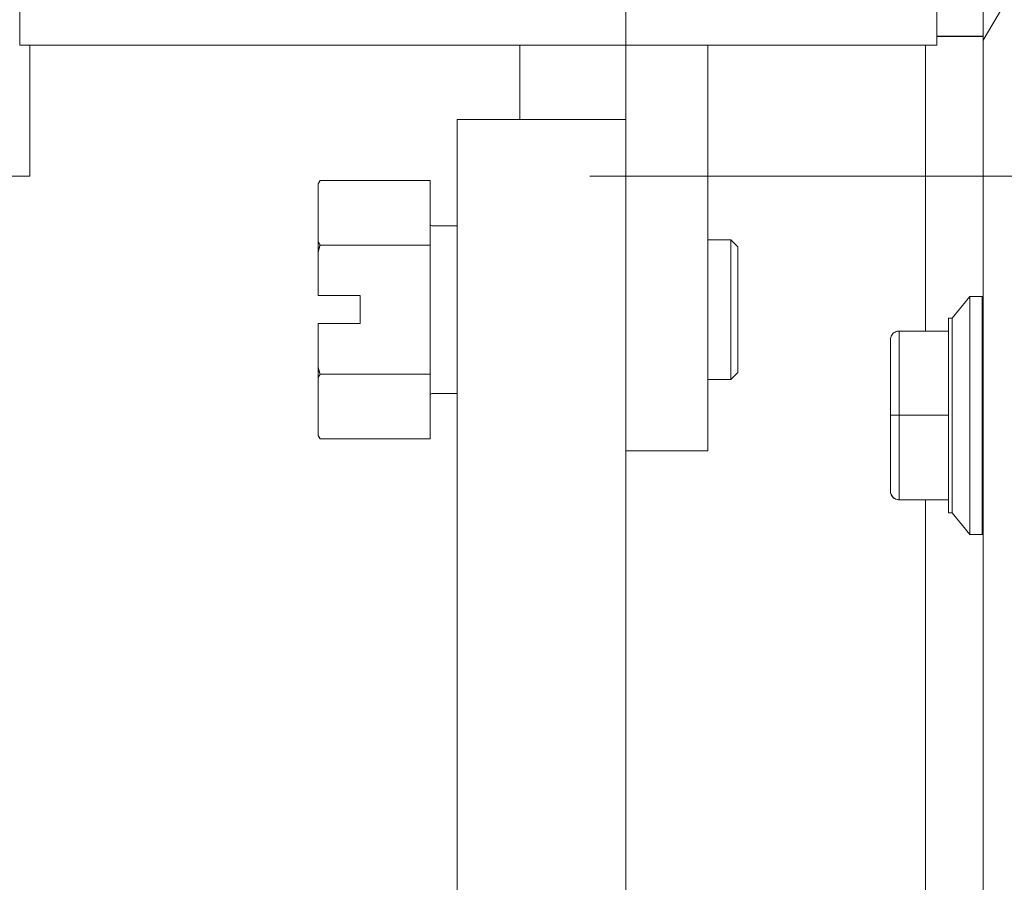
# Model space of a CAD drawing. Header units: inches. Extents: x 10 to 331, y 10 to 212.
# Tile 109 of 145: x 255.35 to 257.55, y 114.12 to 116.05. Entities that reach past the tile are written whole.
import ezdxf

# ---------------------------------------------------------------- set-up
doc = ezdxf.new("R2010")
doc.units = ezdxf.units.IN
doc.header["$LTSCALE"] = 20
doc.header["$MEASUREMENT"] = 0
for name, color, linetype, lineweight in [('Dimension (ANSI)', 7, 'Continuous', 5), ('Hatch (ANSI)', 7, 'Continuous', 5), ('Visible (ANSI)', 7, 'Continuous', 5)]:
    doc.layers.add(name, color=color, linetype=linetype, lineweight=lineweight)
doc.styles.add('ROMANS', font='romans.shx')
doc.dimstyles.new('Default (ANSI)', dxfattribs={"dimscale": 20, "dimtxt": 0.065, "dimasz": 0.08, "dimexe": 0.125, "dimexo": 0.0625, "dimgap": 0.031496, "dimtad": 0, "dimtih": 1, "dimtoh": 1, "dimrnd": 1e-08, "dimzin": 0, "dimdsep": 46, "dimtxsty": 'ROMANS', "dimcen": 0.09, "dimdle": 0.393701, "dimclrd": 256, "dimclre": 256, "dimclrt": 256, "dimadec": 0, "dimazin": 0, "dimtfac": 1.538462, "dimtofl": 0, "dimtmove": 0, "dimatfit": 3, "dimfxl": 1, "dimtolj": 1, "dimtzin": 0, "dimlwd": -1, "dimlwe": -1, "dimarcsym": 0})

# ---------------------------------------------------------------- blocks, each defined once
blk = doc.blocks.new('*D29')
at = {"layer": 'Defpoints', "color": 0, "transparency": 16777216}
for p in [(255.3714, 115.6993), (265.2471, 115.6993), (256.1945, 86.5743)]:
    blk.add_point(p, dxfattribs=at)
at = {"layer": 'Dimension (ANSI)', "transparency": 16777216}
for p, q in [((256.6214, 115.6993), (267.7471, 115.6993)), ((265.2471, 114.0993), (265.2471, 102.8639)), ((265.2471, 88.1743), (265.2471, 98.1374)), ((257.4445, 86.5743), (267.7471, 86.5743))]:
    blk.add_line(p, q, dxfattribs=at)
for points in [[(264.9805, 114.0993), (265.5138, 114.0993), (265.2471, 115.6993)], [(264.9805, 88.1743), (265.5138, 88.1743), (265.2471, 86.5743)]]:
    blk.add_solid(points, dxfattribs=at)
at = {"layer": 'Dimension (ANSI)', "transparency": 16777216, "insert": (265.2471, 100.5007), "char_height": 1.3, "attachment_point": 5, "style": 'ROMANS'}
blk.add_mtext('\\A1;29.13\\PTYP.', dxfattribs=at)
blk = doc.blocks.new('*D30')
at = {"layer": 'Defpoints', "color": 0, "transparency": 16777216}
for p in [(256.3255, 144.8243), (265.7186, 144.8243), (255.3714, 115.6993)]:
    blk.add_point(p, dxfattribs=at)
at = {"layer": 'Dimension (ANSI)', "transparency": 16777216}
for p, q in [((257.5755, 144.8243), (268.2186, 144.8243)), ((265.7186, 143.2243), (265.7186, 131.885)), ((265.7186, 117.2993), (265.7186, 127.1584)), ((256.6214, 115.6993), (268.2186, 115.6993))]:
    blk.add_line(p, q, dxfattribs=at)
for points in [[(265.4519, 143.2243), (265.9852, 143.2243), (265.7186, 144.8243)], [(265.4519, 117.2993), (265.9852, 117.2993), (265.7186, 115.6993)]]:
    blk.add_solid(points, dxfattribs=at)
at = {"layer": 'Dimension (ANSI)', "transparency": 16777216, "insert": (265.7186, 129.5217), "char_height": 1.3, "attachment_point": 5, "style": 'ROMANS'}
blk.add_mtext('\\A1;29.12\\PTYP.', dxfattribs=at)

msp = doc.modelspace()

# ---------------------------------------------------------------- hatches: boundary and pattern name
at = {"layer": 'Hatch (ANSI)'}
h = msp.add_hatch(dxfattribs=at)
h.set_pattern_fill('ANSI31', color=256, scale=20, angle=15, style=0)
edge = h.paths.add_edge_path()
edge.add_line((256.7192, 147.5744), (257.4692, 147.5744))
edge.add_ellipse((257.4692, 147.5431), major_axis=(0, 0.0312), ratio=1, start_angle=270, end_angle=360, ccw=False)
edge.add_line((257.5005, 147.5431), (257.5005, 85.543))
edge.add_ellipse((257.4692, 85.543), major_axis=(0.0313, 0), ratio=1, start_angle=270, end_angle=360, ccw=False)
edge.add_line((257.4692, 85.5118), (256.7192, 85.5118))
edge.add_line((256.7192, 85.5118), (256.7192, 85.4181))
edge.add_line((256.7192, 85.4181), (257.4692, 85.4181))
edge.add_ellipse((257.4692, 85.543), major_axis=(0, -0.125), ratio=1, start_angle=0, end_angle=90)
edge.add_line((257.5942, 85.543), (257.5942, 147.5431))
edge.add_ellipse((257.4692, 147.5431), major_axis=(0.1249, 0), ratio=1, start_angle=0, end_angle=90)
edge.add_line((257.4692, 147.6681), (256.7192, 147.6681))
edge.add_line((256.7192, 147.6681), (256.7192, 147.5744))

# ---------------------------------------------------------------- linework, layer by layer
at = {"layer": 'Visible (ANSI)'}
for p, q in [((257.5005, 147.5431), (257.5005, 85.543)), ((255.3485, 115.9919), (255.3485, 117.0942)), ((256.7025, 115.9919), (256.7025, 117.0942)), ((257.3969, 115.9919), (257.3969, 116.323)), ((257.3969, 116.012), (257.5005, 116.012)), ((257.5005, 116.0112), (257.3969, 116.0112)), ((255.3485, 115.9919), (256.6828, 115.9919)), ((255.3714, 115.9919), (255.3714, 115.6993)), ((256.4652, 115.8263), (256.4652, 115.9919)), ((256.6828, 115.9919), (256.7025, 115.9919)), ((256.7025, 115.9919), (256.7025, 115.0864)), ((256.7025, 115.9919), (256.9052, 115.9919)), ((256.8855, 115.9919), (256.8855, 115.0864)), ((257.3969, 115.9919), (256.9052, 115.9919)), ((257.3714, 115.3537), (257.3714, 115.9919)), ((256.3255, 115.8263), (256.3755, 115.8263)), ((256.3255, 115.8263), (256.3255, 90.3888)), ((256.6525, 115.8263), (256.3755, 115.8263)), ((256.6525, 115.8263), (256.7025, 115.8263)), ((232.6214, 115.6993), (255.3714, 115.6993)), ((256.015, 115.6823), (256.0194, 115.69)), ((256.015, 115.6823), (256.015, 115.682)), ((256.015, 115.682), (256.015, 115.5537)), ((256.265, 115.69), (256.0194, 115.69)), ((256.265, 115.69), (256.265, 115.5457)), ((256.2687, 115.5888), (256.3255, 115.5888)), ((256.015, 115.5537), (256.015, 115.5296)), ((256.9368, 115.5576), (256.8855, 115.5576)), ((256.9368, 115.2451), (256.9368, 115.5576)), ((256.9525, 115.5419), (256.9368, 115.5576)), ((256.015, 115.5296), (256.015, 115.4326)), ((256.265, 115.5457), (256.0194, 115.5457)), ((256.265, 115.5457), (256.265, 115.257)), ((256.9525, 115.5419), (256.9525, 115.2607)), ((256.015, 115.4326), (256.1087, 115.4326)), ((256.1087, 115.4326), (256.1087, 115.3701)), ((257.4308, 115.3827), (257.4702, 115.4309)), ((257.4702, 114.8994), (257.4702, 115.4309)), ((257.4702, 115.4309), (257.4702, 114.8994)), ((257.4977, 115.4309), (257.4702, 115.4309)), ((257.4977, 115.4309), (257.4977, 114.8994)), ((257.4977, 114.8994), (257.4977, 115.4309)), ((257.4308, 115.3827), (257.4229, 115.3827)), ((257.4229, 115.3808), (257.4229, 115.3665)), ((257.4308, 114.9476), (257.4308, 115.3827)), ((257.4308, 115.3827), (257.4308, 114.9476)), ((256.015, 115.3701), (256.015, 115.273)), ((256.1087, 115.3701), (256.015, 115.3701)), ((257.3127, 115.3537), (257.3127, 115.1654)), ((257.4229, 115.3537), (257.3127, 115.3537)), ((257.3127, 115.1654), (257.3127, 115.3537)), ((257.3127, 115.3537), (257.4229, 115.3537)), ((257.4229, 115.3537), (257.4229, 115.3137)), ((257.293, 115.334), (257.293, 115.262)), ((257.293, 115.262), (257.293, 115.334)), ((257.4229, 115.2871), (257.4229, 115.2606)), ((256.015, 115.273), (256.015, 115.249)), ((256.015, 115.249), (256.015, 115.1207)), ((256.265, 115.257), (256.0194, 115.257)), ((256.265, 115.257), (256.265, 115.1126)), ((256.9368, 115.2451), (256.8855, 115.2451)), ((256.9525, 115.2607), (256.9368, 115.2451)), ((257.293, 115.2374), (257.293, 115.1654)), ((257.293, 115.1654), (257.293, 115.2374)), ((257.4229, 115.229), (257.4229, 115.1981)), ((256.2687, 115.2138), (256.3255, 115.2138)), ((257.293, 115.1654), (257.293, 115.0933)), ((257.293, 115.0933), (257.293, 115.1654)), ((257.3048, 115.1654), (257.3048, 115.1654)), ((257.3048, 115.1654), (257.3048, 115.1654)), ((257.3127, 115.1654), (257.3127, 114.9769)), ((257.3127, 114.9769), (257.3127, 115.1654)), ((257.3127, 115.1654), (257.4229, 115.1654)), ((257.4229, 115.1654), (257.3127, 115.1654)), ((257.4229, 115.1654), (257.4229, 115.1018)), ((256.015, 115.1207), (256.015, 115.1203)), ((256.015, 115.1203), (256.0194, 115.1126)), ((256.265, 115.1126), (256.0194, 115.1126)), ((256.7025, 115.0864), (256.8855, 115.0864)), ((256.7025, 90.3888), (256.7025, 115.0864)), ((257.293, 115.0687), (257.293, 114.9966)), ((257.293, 114.9966), (257.293, 115.0687)), ((257.4229, 115.0702), (257.4229, 115.0436)), ((257.4229, 115.017), (257.4229, 114.9954)), ((257.293, 114.9966), (257.293, 114.9965)), ((257.293, 114.9965), (257.293, 114.9966)), ((257.293, 114.9965), (257.293, 114.9964)), ((257.293, 114.9964), (257.293, 114.9965)), ((257.293, 114.9964), (257.293, 114.9963)), ((257.293, 114.9963), (257.293, 114.9964)), ((257.3127, 114.9769), (257.3127, 114.9768)), ((257.3127, 114.9769), (257.4229, 114.9769)), ((257.3127, 114.9768), (257.3127, 114.9769)), ((257.4229, 114.9769), (257.3127, 114.9769)), ((257.4032, 114.9768), (257.3127, 114.9768)), ((257.3127, 114.9768), (257.4032, 114.9768)), ((257.3127, 114.9768), (257.3127, 114.9767)), ((257.3127, 114.9767), (257.3127, 114.9768)), ((257.3127, 114.9767), (257.4032, 114.9767)), ((257.3127, 114.9766), (257.3127, 114.9767)), ((257.4032, 114.9767), (257.3127, 114.9767)), ((257.3127, 114.9767), (257.3127, 114.9766)), ((257.4229, 114.9766), (257.3127, 114.9766)), ((257.3714, 90.3888), (257.3714, 114.9766)), ((257.4032, 114.9768), (257.4032, 114.9767)), ((257.4032, 114.9767), (257.4032, 114.9768)), ((257.4229, 114.9769), (257.4229, 114.9476)), ((257.4229, 114.9476), (257.4308, 114.9476)), ((257.4308, 114.9476), (257.4229, 114.9476)), ((257.4702, 114.8994), (257.4308, 114.9476)), ((257.4308, 114.9476), (257.4702, 114.8994)), ((257.4702, 114.8994), (257.4977, 114.8994)), ((257.4977, 114.8994), (257.4702, 114.8994))]:
    msp.add_line(p, q, dxfattribs=at)
for centre, radius, start, end in [((256.2687, 115.5926), 0.00375, 180, 270), ((257.4977, 115.4191), 0.0118, 76.5027, 90), ((256.2687, 115.2101), 0.00375, 90, 180), ((257.3127, 114.9965), 0.0197, 180, 270), ((257.3127, 114.9965), 0.0197, 180, 270), ((257.3127, 114.9964), 0.0197, 180, 270), ((257.3127, 114.9964), 0.0197, 180, 270), ((257.4977, 114.9112), 0.0118, 270, 283.4973), ((257.4977, 114.9112), 0.0118, 270, 283.4973)]:
    msp.add_arc(centre, radius, start, end, dxfattribs=at)
for centre, ratio, start_param, end_param in [((257.3048, 115.262), 0.572052, 0.000712, 0.020837), ((257.3048, 115.2374), 0.426609, 6.283161, 6.304394), ((257.3048, 115.237), 0.424304, 6.283162, 6.302998), ((257.3048, 115.0933), 0.424304, 6.262507, 6.283208), ((257.3048, 115.0687), 0.569961, 6.261816, 6.283209), ((257.3048, 115.0683), 0.572052, 6.263375, 6.283207), ((257.3048, 114.9964), 0.001274, 6.276289, 6.283187)]:
    msp.add_ellipse(centre, major_axis=(-0.0118, 0), ratio=ratio, start_param=start_param, end_param=end_param, dxfattribs=at)
for points in [[(256.0194, 115.69), (256.017, 115.6859), (256.015, 115.682)], [(256.015, 115.5537), (256.017, 115.5497), (256.0194, 115.5457)], [(256.0194, 115.5457), (256.017, 115.5375), (256.015, 115.5296)], [(256.015, 115.273), (256.017, 115.2651), (256.0194, 115.257)], [(256.0194, 115.257), (256.017, 115.2529), (256.015, 115.249)], [(256.015, 115.1207), (256.017, 115.1167), (256.0194, 115.1126)]]:
    msp.add_rational_spline(points, [1, 1.00039648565, 1], degree=2, dxfattribs=at)
for points, knots in [([(257.4229, 115.3827), (257.4229, 115.3827), (257.4229, 115.3821), (257.4229, 115.3808), (257.4229, 115.3796), (257.4229, 115.3778), (257.4229, 115.3753), (257.4229, 115.3729), (257.4229, 115.3698), (257.4229, 115.3662), (257.4229, 115.3626), (257.4229, 115.3584), (257.4229, 115.3537)], [0, 0, 0, 0, 0.25, 0.25, 0.25, 0.5, 0.5, 0.5, 0.75, 0.75, 0.75, 1, 1, 1, 1]), ([(257.293, 115.334), (257.293, 115.3359), (257.2933, 115.3377), (257.2938, 115.3395), (257.2943, 115.3413), (257.2951, 115.3429), (257.296, 115.3445), (257.297, 115.346), (257.2981, 115.3473), (257.2994, 115.3485), (257.3007, 115.3497), (257.3021, 115.3506), (257.3035, 115.3514), (257.305, 115.3522), (257.3065, 115.3527), (257.308, 115.3531), (257.3096, 115.3535), (257.3112, 115.3537), (257.3127, 115.3537)], [0, 0, 0, 0, 0.166667, 0.166667, 0.166667, 0.333333, 0.333333, 0.333333, 0.5, 0.5, 0.5, 0.666667, 0.666667, 0.666667, 0.833333, 0.833333, 0.833333, 1, 1, 1, 1]), ([(257.3127, 115.3537), (257.3111, 115.3537), (257.3096, 115.3535), (257.308, 115.3531), (257.3065, 115.3527), (257.305, 115.3521), (257.3035, 115.3514), (257.302, 115.3506), (257.3007, 115.3497), (257.2994, 115.3485), (257.2981, 115.3473), (257.297, 115.346), (257.296, 115.3445), (257.2951, 115.3429), (257.2943, 115.3413), (257.2938, 115.3395), (257.2933, 115.3377), (257.293, 115.3358), (257.293, 115.334)], [0, 0, 0, 0, 0.166667, 0.166667, 0.166667, 0.333333, 0.333333, 0.333333, 0.5, 0.5, 0.5, 0.666667, 0.666667, 0.666667, 0.833333, 0.833333, 0.833333, 1, 1, 1, 1]), ([(257.4229, 115.3537), (257.4229, 115.3482), (257.4229, 115.3422), (257.4229, 115.3355), (257.4229, 115.3287), (257.4229, 115.3213), (257.4229, 115.3133), (257.4229, 115.3054), (257.4229, 115.2969), (257.4229, 115.2879), (257.4229, 115.279), (257.4229, 115.2695), (257.4229, 115.2597), (257.4229, 115.25), (257.4229, 115.2398), (257.4229, 115.2294), (257.4229, 115.2191), (257.4229, 115.2084), (257.4229, 115.1977), (257.4229, 115.187), (257.4229, 115.1763), (257.4229, 115.1654)], [0, 0, 0, 0, 0.142857, 0.142857, 0.142857, 0.285714, 0.285714, 0.285714, 0.428571, 0.428571, 0.428571, 0.571429, 0.571429, 0.571429, 0.714286, 0.714286, 0.714286, 0.857143, 0.857143, 0.857143, 1, 1, 1, 1]), ([(257.293, 115.262), (257.293, 115.2601), (257.293, 115.2582), (257.293, 115.2561), (257.2931, 115.2525), (257.2931, 115.2486), (257.293, 115.2445), (257.293, 115.2422), (257.293, 115.2398), (257.293, 115.2374)], [0, 0, 0, 0, 0.26124, 0.26124, 0.26124, 0.732692, 0.732692, 0.732692, 1, 1, 1, 1]), ([(257.293, 115.2374), (257.293, 115.2404), (257.293, 115.2433), (257.2931, 115.2462), (257.2931, 115.249), (257.2931, 115.2519), (257.2931, 115.2545), (257.293, 115.2571), (257.293, 115.2596), (257.293, 115.262)], [0, 0, 0, 0, 0.333333, 0.333333, 0.333333, 0.666667, 0.666667, 0.666667, 1, 1, 1, 1]), ([(257.293, 115.1654), (257.293, 115.1654), (257.2933, 115.1654), (257.2938, 115.1654), (257.2943, 115.1654), (257.2951, 115.1654), (257.296, 115.1654), (257.297, 115.1654), (257.2981, 115.1654), (257.2994, 115.1654), (257.3007, 115.1654), (257.3021, 115.1654), (257.3035, 115.1654), (257.305, 115.1654), (257.3065, 115.1654), (257.308, 115.1654), (257.3096, 115.1654), (257.3112, 115.1654), (257.3127, 115.1654)], [0, 0, 0, 0, 0.166667, 0.166667, 0.166667, 0.333333, 0.333333, 0.333333, 0.5, 0.5, 0.5, 0.666667, 0.666667, 0.666667, 0.833333, 0.833333, 0.833333, 1, 1, 1, 1]), ([(257.3127, 115.1654), (257.3111, 115.1654), (257.3096, 115.1654), (257.308, 115.1654), (257.3065, 115.1654), (257.305, 115.1654), (257.3035, 115.1654), (257.302, 115.1654), (257.3007, 115.1654), (257.2994, 115.1654), (257.2981, 115.1654), (257.297, 115.1654), (257.296, 115.1654), (257.2951, 115.1654), (257.2943, 115.1654), (257.2938, 115.1654), (257.2933, 115.1654), (257.293, 115.1654), (257.293, 115.1654)], [0, 0, 0, 0, 0.166667, 0.166667, 0.166667, 0.333333, 0.333333, 0.333333, 0.5, 0.5, 0.5, 0.666667, 0.666667, 0.666667, 0.833333, 0.833333, 0.833333, 1, 1, 1, 1]), ([(257.4229, 115.1654), (257.4229, 115.1546), (257.4229, 115.1438), (257.4229, 115.1331), (257.4229, 115.1224), (257.4229, 115.1118), (257.4229, 115.1014), (257.4229, 115.091), (257.4229, 115.0808), (257.4229, 115.071), (257.4229, 115.0612), (257.4229, 115.0518), (257.4229, 115.0428), (257.4229, 115.0338), (257.4229, 115.0253), (257.4229, 115.0173), (257.4229, 115.0094), (257.4229, 115.0019), (257.4229, 114.9952), (257.4229, 114.9884), (257.4229, 114.9823), (257.4229, 114.9769)], [0, 0, 0, 0, 0.142857, 0.142857, 0.142857, 0.285714, 0.285714, 0.285714, 0.428571, 0.428571, 0.428571, 0.571429, 0.571429, 0.571429, 0.714286, 0.714286, 0.714286, 0.857143, 0.857143, 0.857143, 1, 1, 1, 1]), ([(257.293, 115.0933), (257.293, 115.0909), (257.293, 115.0886), (257.293, 115.0863), (257.2931, 115.0822), (257.2931, 115.0783), (257.293, 115.0746), (257.293, 115.0726), (257.293, 115.0706), (257.293, 115.0687)], [0, 0, 0, 0, 0.261269, 0.261269, 0.261269, 0.732712, 0.732712, 0.732712, 1, 1, 1, 1]), ([(257.293, 115.0687), (257.293, 115.071), (257.293, 115.0735), (257.2931, 115.0762), (257.2931, 115.0788), (257.2931, 115.0816), (257.2931, 115.0845), (257.293, 115.0874), (257.293, 115.0903), (257.293, 115.0933)], [0, 0, 0, 0, 0.333333, 0.333333, 0.333333, 0.666667, 0.666667, 0.666667, 1, 1, 1, 1]), ([(257.293, 114.9966), (257.293, 114.9947), (257.2933, 114.9928), (257.2938, 114.9911), (257.2943, 114.9893), (257.2951, 114.9876), (257.296, 114.9861), (257.297, 114.9846), (257.2981, 114.9832), (257.2994, 114.9821), (257.3007, 114.9809), (257.3021, 114.9799), (257.3035, 114.9792), (257.305, 114.9784), (257.3065, 114.9778), (257.308, 114.9775), (257.3096, 114.9771), (257.3112, 114.9769), (257.3127, 114.9769)], [0, 0, 0, 0, 0.166667, 0.166667, 0.166667, 0.333333, 0.333333, 0.333333, 0.5, 0.5, 0.5, 0.666667, 0.666667, 0.666667, 0.833333, 0.833333, 0.833333, 1, 1, 1, 1]), ([(257.3127, 114.9769), (257.3111, 114.9769), (257.3096, 114.9771), (257.308, 114.9775), (257.3065, 114.9778), (257.305, 114.9784), (257.3035, 114.9792), (257.302, 114.9799), (257.3007, 114.9809), (257.2994, 114.9821), (257.2981, 114.9832), (257.297, 114.9846), (257.296, 114.9861), (257.2951, 114.9876), (257.2943, 114.9893), (257.2938, 114.9911), (257.2933, 114.9928), (257.293, 114.9947), (257.293, 114.9966)], [0, 0, 0, 0, 0.166667, 0.166667, 0.166667, 0.333333, 0.333333, 0.333333, 0.5, 0.5, 0.5, 0.666667, 0.666667, 0.666667, 0.833333, 0.833333, 0.833333, 1, 1, 1, 1]), ([(257.293, 114.9963), (257.293, 114.9944), (257.2933, 114.9926), (257.2938, 114.9908), (257.2943, 114.989), (257.2951, 114.9873), (257.296, 114.9858), (257.297, 114.9843), (257.2981, 114.983), (257.2994, 114.9818), (257.3007, 114.9806), (257.3021, 114.9797), (257.3035, 114.9789), (257.305, 114.9781), (257.3065, 114.9776), (257.308, 114.9772), (257.3096, 114.9768), (257.3112, 114.9766), (257.3127, 114.9766)], [0, 0, 0, 0, 0.166667, 0.166667, 0.166667, 0.333333, 0.333333, 0.333333, 0.5, 0.5, 0.5, 0.666667, 0.666667, 0.666667, 0.833333, 0.833333, 0.833333, 1, 1, 1, 1]), ([(257.3127, 114.9766), (257.3111, 114.9766), (257.3096, 114.9768), (257.308, 114.9772), (257.3065, 114.9776), (257.305, 114.9781), (257.3035, 114.9789), (257.302, 114.9797), (257.3007, 114.9806), (257.2994, 114.9818), (257.2981, 114.983), (257.297, 114.9843), (257.296, 114.9858), (257.2951, 114.9874), (257.2943, 114.989), (257.2938, 114.9908), (257.2933, 114.9926), (257.293, 114.9944), (257.293, 114.9963)], [0, 0, 0, 0, 0.166667, 0.166667, 0.166667, 0.333333, 0.333333, 0.333333, 0.5, 0.5, 0.5, 0.666667, 0.666667, 0.666667, 0.833333, 0.833333, 0.833333, 1, 1, 1, 1]), ([(257.4229, 114.9769), (257.4229, 114.9721), (257.4229, 114.968), (257.4229, 114.9643), (257.4229, 114.9607), (257.4229, 114.9576), (257.4229, 114.9551), (257.4229, 114.9526), (257.4229, 114.9508), (257.4229, 114.9495), (257.4229, 114.9483), (257.4229, 114.9476), (257.4229, 114.9476)], [0, 0, 0, 0, 0.25, 0.25, 0.25, 0.5, 0.5, 0.5, 0.75, 0.75, 0.75, 1, 1, 1, 1])]:
    msp.add_open_spline(points, degree=3, knots=knots, dxfattribs=at)
for points in [[(257.293, 115.262), (257.293, 115.2619), (257.293, 115.2619), (257.293, 115.2619)], [(257.293, 115.2374), (257.293, 115.246), (257.293, 115.2542), (257.293, 115.262)], [(257.293, 115.237), (257.293, 115.2371), (257.293, 115.2372), (257.293, 115.2374)], [(257.293, 115.0687), (257.293, 115.0765), (257.293, 115.0847), (257.293, 115.0933)], [(257.293, 115.0683), (257.293, 115.0761), (257.293, 115.0843), (257.293, 115.0929)], [(257.293, 115.0683), (257.293, 115.0683), (257.293, 115.0683), (257.293, 115.0683)], [(257.4032, 114.9767), (257.4027, 114.9767), (257.4022, 114.9768), (257.4017, 114.9768)], [(257.4017, 114.9768), (257.4022, 114.9768), (257.4027, 114.9767), (257.4032, 114.9767)]]:
    msp.add_open_spline(points, degree=3, dxfattribs=at)

# ---------------------------------------------------------------- dimensions: what is measured, and where the dimension line sits
at = {"layer": 'Dimension (ANSI)'}
for base, p1, p2, picture, middle in [((265.718551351, 144.8242965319), (255.3713608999, 115.6992965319), (256.3254602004, 144.8242965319), '*D30', (265.718551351, 129.5216960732)), ((265.2471334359, 115.6992965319), (256.1944728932, 86.5742965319), (255.3713608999, 115.6992965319), '*D29', (265.2471334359, 100.5006562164))]:
    dim = msp.add_linear_dim(base=base, p1=p1, p2=p2, angle=270, text='<>\\PTYP.', dimstyle='Default (ANSI)', override={"dimdec": 2, "dimtp": 0, "dimtm": 0, "dimtdec": 2, "dimatfit": 1}, dxfattribs=at)
    dim.commit()
    dim.dimension.update_dxf_attribs({"geometry": picture, "text_midpoint": middle, "dimtype": 160})

doc.saveas('drawing.dxf')
